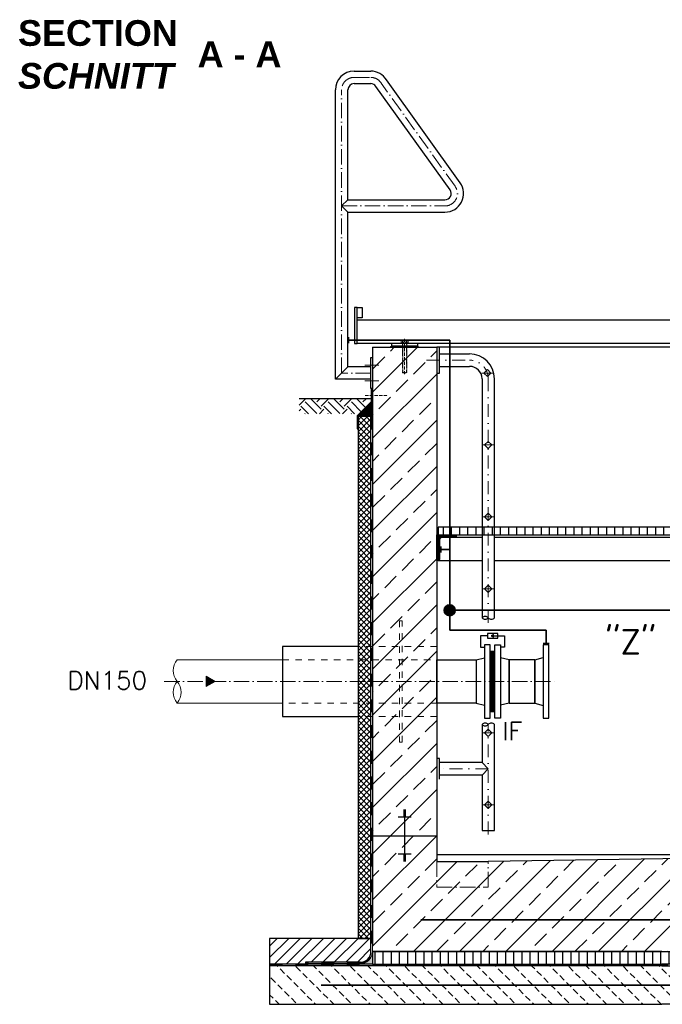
# Model space of a CAD drawing. Header units: millimetres. Extents: x -74917 to 39069, y -531 to 18593.
# Tile 9 of 12: x 12819 to 15317, y 3745 to 7576. Entities that reach past the tile are written whole.
import ezdxf

# ---------------------------------------------------------------- set-up
doc = ezdxf.new("R2010")
doc.units = ezdxf.units.MM
for name, pattern in [('ACAD_ISO10W100', [18, 12, -3, 0, -3]), ('JIS_02_1.0', [2, 1, -1]), ('STRICHPUNKT2', [0.5, 0.25, -0.125, 0, -0.125])]:
    doc.linetypes.add(name, pattern=pattern)
for name, color, linetype, lineweight in [('Beschriftung', 7, 'Continuous', 9), ('P------T7', 7, 'Continuous', 18), ('P-DABDICHTUNG', 7, 'Continuous', 18), ('P-SSLEIX', 7, 'STRICHPUNKT2', 18), ('verz. Bandstahl 30x3_5mm auf Putz', 1, 'GRENZE1', 35), ('verz. Bandstahl 30x3_5mm im Beton', 5, 'GRENZE1', 35)]:
    doc.layers.add(name, color=color, linetype=linetype, lineweight=lineweight)
doc.layers.add('P-MU150AUSL', color=7, linetype='Continuous')
doc.styles.add('LBB3.5M1000', font='isocp.shx', dxfattribs={"height": 3.5})
doc.styles.add('ROMANS', font='ROMANS', dxfattribs={"height": 0.2})
doc.linetypes.add('GRENZE1', pattern='A,6.35,-2.54,[133,ltypeshp.shx,S=2.54,R=0,X=-2.54,Y=0],-2.54,25.4', length=36.83)
pattern_1 = [(45, (15315.1, 5276.05), (-89.8026, 89.8026), []), (45, (15404.9, 5276.05), (-89.8026, 89.8026), [63.5, -31.75])]
pattern_2 = [(270, (18765.5254, -40117.861), (3.175, -6e-16), []), (330, (18765.5254, -40117.861), (1.5875, 2.74963066), []), (30, (18765.5254, -40117.861), (-1.5875, 2.74963066), [])]

msp = doc.modelspace()

# ---------------------------------------------------------------- hatches: boundary and pattern name
at = {"lineweight": 0}
h = msp.add_hatch(dxfattribs=at)
h.set_pattern_fill('ANSI33', color=256, scale=20)
h.set_pattern_definition(pattern_1)
h.paths.add_polyline_path([(14440.0961, 6301.04743), (14190.0961, 6301.04743), (14190.0961, 4401.04743), (14440.0961, 4401.04743)])
h = msp.add_hatch()
h.set_pattern_fill('EARTH', color=256, scale=10, angle=45)
h.set_pattern_definition([(45, (13990.096, 6071.91), (7e-15, 89.803), [63.5, -63.5]), (45, (13973.26, 6088.75), (7e-15, 89.803), [63.5, -63.5]), (45, (13956.42, 6105.586), (7e-15, 89.803), [63.5, -63.5]), (135, (13956.42, 6116.81), (-89.803, 7e-15), [63.5, -63.5]), (135, (13973.26, 6133.65), (-89.803, 7e-15), [63.5, -63.5]), (135, (13990.096, 6150.49), (-89.803, 7e-15), [63.5, -63.5])])
h.paths.add_polyline_path([(13904.82027, 6101.04743), (13904.82027, 6042.77177), (14138.72875, 6042.77177), (14185.25115, 6089.29417), (14185.25115, 6101.04743)])
at = {"lineweight": 5}
h = msp.add_hatch(dxfattribs=at)
h.set_pattern_fill('ANSI36', color=256, angle=90)
h.set_pattern_definition([(135, (14162.096, 6059.2365), (-6.17393, 1.6838), [7.9375, -1.5875, 0, -1.5875])])
h.paths.add_polyline_path([(14190.0961, 6087.2365), (14134.0961, 6031.2365), (14184.0961, 6031.2365), (14190.0961, 6031.2365)])
h = msp.add_hatch(dxfattribs=at)
h.set_pattern_fill('ANSI37', color=256, scale=5)
h.set_pattern_definition([(45, (14740.096, 5411.297), (-11.22532, 11.22532), []), (135, (14740.096, 5411.297), (-11.22532, -11.22532), [])])
h.paths.add_polyline_path([(14184.0961, 6031.2365), (14134.0961, 6031.2365), (14134.0961, 4001.04743), (14184.0961, 4001.04743)])
h = msp.add_hatch()
h.set_pattern_fill('ANSI31', color=256, scale=10, angle=45)
h.set_pattern_definition([(90, (-70370.416, 43920.825), (-31.75, 5e-15), [])])
h.paths.add_polyline_path([(14445.0961, 5601.04743), (14445.0961, 5571.04743), (16435.0961, 5571.04743), (16435.0961, 5601.04743)])
at = {"lineweight": 9}
h = msp.add_hatch(dxfattribs=at)
h.set_pattern_fill('ANSI31', color=256)
h.set_pattern_definition([(45, (-69795.4163, 43920.8252), (-2.24506403, 2.24506403), [])])
edge = h.paths.add_edge_path()
edge.add_line((14440.0961, 5471.04743), (14440.0961, 5571.04743))
edge.add_line((14440.0961, 5571.04743), (14515.0961, 5571.04743))
edge.add_line((14515.0961, 5571.04743), (14515.0961, 5566.04743))
edge.add_arc((14510.0961, 5566.04743), 5, -90, 0, ccw=False)
edge.add_line((14510.0961, 5561.04743), (14460.0961, 5561.04743))
edge.add_arc((14460.0961, 5551.04743), 10, 90, 180)
edge.add_line((14450.0961, 5551.04743), (14450.0961, 5476.04743))
edge.add_arc((14445.0961, 5476.04743), 5, -90, 0, ccw=False)
edge.add_line((14445.0961, 5471.04743), (14440.0961, 5471.04743))
h = msp.add_hatch(color=256)
h.dxf.hatch_style = 1
h.paths.add_polyline_path([(14650.84758, 5178.55157), (14660.21873, 5173.14121), (14660.21867, 5183.96205)])
h = msp.add_hatch(color=256)
h.dxf.hatch_style = 1
h.paths.add_polyline_path([(14650.84758, 5178.55157), (14660.21873, 5173.14121), (14660.21867, 5183.96205)])
at = {"lineweight": 5}
h = msp.add_hatch(dxfattribs=at)
h.set_pattern_fill('NET3', color=256, angle=-90)
h.set_pattern_definition(pattern_2)
h.paths.add_polyline_path([(14648.0961, 5118.54743), (14666.0961, 5118.54743), (14666.0961, 4883.54743), (14648.0961, 4883.54743)])
h = msp.add_hatch(dxfattribs=at)
h.set_pattern_fill('NET3', color=256, angle=-90)
h.set_pattern_definition(pattern_2)
h.paths.add_polyline_path([(14648.0961, 5118.54743), (14666.0961, 5118.54743), (14666.0961, 4883.54743), (14648.0961, 4883.54743)])
h = msp.add_hatch(color=256)
h.dxf.hatch_style = 1
h.paths.add_polyline_path([(13578.6738, 5001.04743), (13543.70731, 5021.23534), (13543.70731, 4980.85951)])
at = {"lineweight": 0}
h = msp.add_hatch(dxfattribs=at)
h.set_pattern_fill('ANSI33', color=256, scale=20)
h.set_pattern_definition(pattern_1)
h.paths.add_polyline_path([(16690.0961, 4401.04743), (16440.0961, 4401.04743), (16440.0961, 4326.04743), (14640.0961, 4301.04743), (14440.0961, 4301.04743), (14440.0961, 4401.04743), (14190.0961, 4401.04743), (14190.0961, 4275.22542), (14190.0961, 3951.04743), (15315.0961, 3951.04743), (16690.0961, 3951.04743), (16690.0961, 4275.22542)])
h = msp.add_hatch()
h.set_pattern_fill('ANSI31', color=256, scale=10)
h.set_pattern_definition([(45, (16643.096, 3951.047), (-22.45064, 22.45064), [])])
edge = h.paths.add_edge_path()
edge.add_line((13929.72097, 3908.69145), (13929.72097, 3901.04743))
edge.add_line((13929.72097, 3901.04743), (13790.0961, 3901.04743))
edge.add_line((13790.0961, 3901.04743), (13790.0961, 4001.04743))
edge.add_line((13790.0961, 4001.04743), (14184.0961, 4001.04743))
edge.add_line((14184.0961, 4001.04743), (14184.0961, 3951.04743))
edge.add_arc((14141.74012, 3951.04743), 42.35598, 270, 360, ccw=False)
edge.add_line((14141.74012, 3908.69145), (13929.72097, 3908.69145))
h = msp.add_hatch(dxfattribs=at)
h.set_pattern_fill('AR-CONC', color=256, scale=0.48356)
h.set_pattern_definition([(50, (16522.2683, 3926.0474), (3.4683817, -0.303444), [0.36267, -3.989368]), (355, (16522.2683, 3926.0474), (-0.6709456, 3.6372986), [0.290136, -3.1914945]), (100.45144, (16522.5573, 3926.022), (2.797436, 3.3338545), [0.308222, -3.390441]), (46.1842, (16522.2683, 3927.0145), (5.16075, -0.800385), [0.544005, -5.984052]), (96.63564, (16522.6983, 3926.948), (4.519649, 4.710446), [0.462333, -5.085665]), (351.18416, (16522.2683, 3927.0145), (4.519649, 4.710446), [0.435204, -4.787242]), (21, (16522.7518, 3926.7728), (2.8864024, -1.946903), [0.36267, -3.989368]), (326, (16522.752, 3926.7728), (1.176575, 3.506534), [0.290136, -3.1914945]), (71.45144, (16522.9924, 3926.6105), (4.0629775, 1.559631), [0.308222, -3.390441]), (37.5, (16522.2683, 3926.0474), (0.0588002, 1.6097408), [0, -3.1528098, 0, -3.2398505, 0, -3.2035835]), (7.5, (16522.2683, 3926.0474), (1.2720985, 1.9072164), [0, -1.8471984, 0, -3.0802758, 0, -1.2209884]), (327.5, (16521.19, 3926.0474), (2.5813506, -0.1090663), [0, -1.2088994, 0, -3.7717663, 0, -5.0048437]), (317.5, (16520.7064, 3926.0474), (2.8200537, 0.4840674), [0, -1.5715693, 0, -2.5048397, 0, -3.5541644])])
edge = h.paths.add_edge_path()
edge.add_line((14115.79703, 3901.04743), (14141.74012, 3902.69145))
edge.add_arc((14141.74012, 3951.04743), 48.35598, 270, 360)
edge.add_line((14190.0961, 3951.04743), (14190.0961, 3901.04743))
edge.add_line((14190.0961, 3901.04743), (14115.79703, 3901.04743))
h = msp.add_hatch()
h.set_pattern_fill('ANSI31', color=256, scale=10, angle=45)
h.set_pattern_definition([(90, (14740.096, 3926.047), (-31.75, 5e-15), [])])
h.paths.add_polyline_path([(14190.0961, 3951.04743), (14190.0961, 3901.04743), (16690.0961, 3901.04743), (16690.0961, 3951.04743)])
h = msp.add_hatch(dxfattribs=at)
h.set_pattern_fill('BETON_UNBEWEHRT', color=256, scale=200, angle=90, pattern_type=2)
h.set_pattern_definition([(135, (7652.224, 3980.403), (-35.35534, -35.35534), [25, -12.5])])
h.paths.add_polyline_path([(13790.0961, 3895.04743), (13790.0961, 3745.04743), (17090.0961, 3745.04743), (17090.0961, 3895.04743)])
at = {"layer": 'P-DABDICHTUNG'}
h = msp.add_hatch(dxfattribs=at)
h.set_pattern_fill('PLAST', scale=6, angle=90, style=0)
h.set_pattern_definition([(90, (1814.0107, 2601.48), (-1.5, 9e-17), []), (90, (1813.8232, 2601.48), (-1.5, 9e-17), []), (90, (1813.6357, 2601.48), (-1.5, 9e-17), [])])
h.paths.add_polyline_path([(13929.72097, 3901.04743), (13929.72097, 3902.69145), (13989.22808, 3902.69145), (13989.22808, 3901.04743)])
at = {"layer": 'verz. Bandstahl 30x3_5mm auf Putz', "ltscale": 5}
h = msp.add_hatch(color=256, dxfattribs=at)
h.dxf.hatch_style = 1
edge = h.paths.add_edge_path()
edge.add_arc((14490.0961, 5278.12243), 21.43508, 360, 720, ccw=False)

# ---------------------------------------------------------------- linework, layer by layer
for p, q in [((14118.3961, 7375.35449), (14183.11469, 7375.35449)), ((14118.3961, 7327.05449), (14183.11469, 7327.05449)), ((14530.70812, 6941.51823), (14244.69014, 7341.08127)), ((14045.9461, 6176.89743), (14045.9461, 7302.90449)), ((14094.2461, 6875.19743), (14094.2461, 7302.90449)), ((14491.43645, 6913.40015), (14203.63984, 7315.63008)), ((14094.2461, 6875.19743), (14070.0961, 6851.04743)), ((14094.2461, 6875.19743), (14471.7961, 6875.19743)), ((14070.0961, 6851.04743), (14094.2461, 6826.89743)), ((14094.2461, 6826.89743), (14471.7961, 6826.89743)), ((14094.2461, 6225.19743), (14094.2461, 6826.89743)), ((17231.40393, 6406.04743), (14130.0961, 6406.04743)), ((17231.40393, 6316.04743), (14130.0961, 6316.04743)), ((14190.0961, 6301.04743), (14190.0961, 3975.22542)), ((14190.0961, 6301.04743), (14440.0961, 6301.04743)), ((14265.0961, 6306.04743), (14260.0961, 6301.04743)), ((14265.0961, 6306.04743), (14265.0961, 6316.04743)), ((14365.0961, 6306.04743), (14265.0961, 6306.04743)), ((14365.0961, 6316.04743), (14365.0961, 6306.04743)), ((14365.0961, 6306.04743), (14370.0961, 6301.04743)), ((14440.0961, 6301.04743), (14440.0961, 4301.04743)), ((16440.0961, 6301.04743), (14440.0961, 6301.04743)), ((14450.0961, 6201.04743), (14450.0961, 6301.04743)), ((14450.0961, 6275.19743), (14567.6461, 6275.19743)), ((14094.2461, 6225.19743), (14045.9461, 6176.89743)), ((14184.0961, 6225.19743), (14094.2461, 6225.19743)), ((14450.0961, 6226.89743), (14567.6461, 6226.89743)), ((14622.39006, 6201.04743), (14636.53006, 6215.18743)), ((14650.67006, 6201.04743), (14636.53006, 6215.18743)), ((14184.0961, 6176.89743), (14045.9461, 6176.89743)), ((14440.0961, 6201.04743), (14450.0961, 6201.04743)), ((14615.9461, 6178.59743), (14615.9461, 5248.39561)), ((14636.53006, 6186.90743), (14622.39006, 6201.04743)), ((14636.53006, 6186.90743), (14650.67006, 6201.04743)), ((14664.2461, 5248.39561), (14664.2461, 6178.59743)), ((14185.25115, 6101.04743), (13904.82027, 6101.04743)), ((14134.0961, 6031.2365), (14190.0961, 6087.2365)), ((14184.0961, 6031.2365), (14190.0961, 6031.2365)), ((14625.9561, 5921.04743), (14640.0961, 5935.18743)), ((14640.0961, 5906.90743), (14625.9561, 5921.04743)), ((14654.2361, 5921.04743), (14640.0961, 5935.18743)), ((14640.0961, 5906.90743), (14654.2361, 5921.04743)), ((14625.9561, 5641.04743), (14640.0961, 5655.18743)), ((14640.0961, 5626.90743), (14625.9561, 5641.04743)), ((14654.2361, 5641.04743), (14640.0961, 5655.18743)), ((14640.0961, 5626.90743), (14654.2361, 5641.04743)), ((14615.9461, 5561.04743), (14510.0961, 5561.04743)), ((16370.0961, 5561.04743), (14664.2461, 5561.04743)), ((14445.0961, 5471.04743), (14615.9461, 5471.04743)), ((14664.2461, 5471.04743), (16435.0961, 5471.04743)), ((14625.9561, 5361.04743), (14640.0961, 5375.18743)), ((14654.2361, 5361.04743), (14640.0961, 5375.18743)), ((14640.0961, 5346.90743), (14625.9561, 5361.04743)), ((14640.0961, 5346.90743), (14654.2361, 5361.04743)), ((14648.0961, 5118.54743), (14666.0961, 5118.54743)), ((14648.0961, 5118.54743), (14666.0961, 5118.54743)), ((14593.0961, 5085.19743), (14626.0961, 5093.54743)), ((14593.0961, 5085.19743), (14626.0961, 5093.54743)), ((14593.0961, 5085.19743), (14593.0961, 4916.89743)), ((14593.0961, 5085.19743), (14593.0961, 4916.89743)), ((14721.0961, 5085.19743), (14688.0961, 5093.54743)), ((14721.0961, 5085.19743), (14688.0961, 5093.54743)), ((14721.0961, 5085.19743), (14721.0961, 4916.89743)), ((14721.0961, 5085.19743), (14721.0961, 4916.89743)), ((14593.0961, 4916.89743), (14626.0961, 4908.54743)), ((14593.0961, 4916.89743), (14626.0961, 4908.54743)), ((14721.0961, 4916.89743), (14688.0961, 4908.54743)), ((14721.0961, 4916.89743), (14688.0961, 4908.54743)), ((14648.0961, 4883.54743), (14666.0961, 4883.54743)), ((14648.0961, 4883.54743), (14666.0961, 4883.54743)), ((14615.9461, 4833.50202), (14615.9461, 4685.19743)), ((14664.2461, 4421.04743), (14664.2461, 4833.50202)), ((14625.9561, 4801.04743), (14640.0961, 4815.18743)), ((14640.0961, 4786.90743), (14625.9561, 4801.04743)), ((14654.2361, 4801.04743), (14640.0961, 4815.18743)), ((14640.0961, 4786.90743), (14654.2361, 4801.04743)), ((14450.0961, 4701.04743), (14440.0961, 4701.04743)), ((14450.0961, 4621.04743), (14450.0961, 4701.04743)), ((14615.9461, 4685.19743), (14450.0961, 4685.19743)), ((14615.9461, 4685.19743), (14640.0961, 4661.04743)), ((14615.9461, 4636.89743), (14450.0961, 4636.89743)), ((14640.0961, 4661.04743), (14615.9461, 4636.89743)), ((14615.9461, 4636.89743), (14615.9461, 4421.04743)), ((14625.9561, 4521.04743), (14640.0961, 4535.18743)), ((14640.0961, 4506.90743), (14625.9561, 4521.04743)), ((14654.2361, 4521.04743), (14640.0961, 4535.18743)), ((14640.0961, 4506.90743), (14654.2361, 4521.04743)), ((14320.0961, 4500.70071), (14310.0961, 4500.70071)), ((14320.0961, 4497.1808), (14310.0961, 4497.1808)), ((14320.0961, 4493.6609), (14310.0961, 4493.6609)), ((14320.0961, 4490.14099), (14310.0961, 4490.14099)), ((14320.0961, 4486.62109), (14310.0961, 4486.62109)), ((14320.0961, 4483.10118), (14310.0961, 4483.10118)), ((14315.0961, 4501.04743), (14315.0961, 4401.04743)), ((14340.0961, 4472.54147), (14290.0961, 4472.54147)), ((14320.0961, 4479.58128), (14310.0961, 4479.58128)), ((14320.0961, 4476.06137), (14310.0961, 4476.06137)), ((14615.9461, 4421.04743), (14664.2461, 4421.04743)), ((14190.0961, 4401.04743), (14440.0961, 4401.04743)), ((14315.0961, 4401.04743), (14315.0961, 4301.04743)), ((14340.0961, 4329.55339), (14290.0961, 4329.55339)), ((14320.0961, 4326.03348), (14310.0961, 4326.03348)), ((14320.0961, 4322.51358), (14310.0961, 4322.51358)), ((14320.0961, 4318.99367), (14310.0961, 4318.99367)), ((14320.0961, 4315.47377), (14310.0961, 4315.47377)), ((14320.0961, 4311.95386), (14310.0961, 4311.95386)), ((14320.0961, 4308.43396), (14310.0961, 4308.43396)), ((14320.0961, 4304.91405), (14310.0961, 4304.91405)), ((14320.0961, 4301.39415), (14310.0961, 4301.39415)), ((16440.0961, 4326.04743), (14440.0961, 4326.04743)), ((14440.0961, 4301.04743), (14640.0961, 4301.04743)), ((16440.0961, 4326.04743), (14640.0961, 4301.04743)), ((14184.0961, 4001.04743), (13790.0961, 4001.04743)), ((13790.0961, 4001.04743), (13790.0961, 3895.04743)), ((14184.0961, 3951.04743), (14184.0961, 4001.04743)), ((14190.0961, 3951.04743), (16440.0961, 3951.04743)), ((13929.72097, 3908.69145), (13929.72097, 3901.04743)), ((14141.74012, 3908.69145), (13929.72097, 3908.69145)), ((14190.0961, 3901.04743), (13790.0961, 3901.04743)), ((14141.74012, 3902.69145), (13929.72097, 3902.69145))]:
    msp.add_line(p, q)
at = {"linetype": 'ACAD_ISO10W100', "lineweight": 18, "ltscale": 5}
for p, q in [((14118.3961, 7351.04743), (14183.21207, 7351.04743)), ((14511.07311, 6927.45805), (14224.26237, 7328.19861)), ((14070.0961, 6201.04743), (14070.0961, 7302.74743)), ((14070.0961, 6851.04743), (14471.7961, 6851.04743)), ((14214.36056, 6231.04743), (14159.83165, 6231.04743)), ((14184.0961, 6201.04743), (14070.0961, 6201.04743)), ((14214.36056, 6171.04743), (14159.83165, 6171.04743)), ((13380.71091, 5001.04743), (14901.0961, 5001.04743))]:
    msp.add_line(p, q, dxfattribs=at)
at = {"linetype": 'Continuous', "lineweight": 9}
for p, q in [((14301.6961, 6320.04743), (14301.6961, 6326.04743)), ((14305.1603, 6327.04743), (14325.0319, 6327.04743)), ((14307.0961, 6329.54743), (14323.0961, 6329.54743)), ((14307.0961, 6329.54743), (14307.0961, 6327.04743)), ((14308.3211, 6329.98253), (14308.3211, 6327.04743)), ((14308.6243, 6320.04743), (14308.6243, 6326.04743)), ((14321.5679, 6320.04743), (14321.5679, 6326.04743)), ((14321.8711, 6329.98253), (14321.8711, 6327.04743)), ((14323.0961, 6329.54743), (14323.0961, 6327.04743)), ((14328.4961, 6320.04743), (14328.4961, 6326.04743)), ((14300.0961, 6316.04743), (14300.0961, 6319.04743)), ((14300.0961, 6319.04743), (14330.0961, 6319.04743)), ((14330.0961, 6316.04743), (14330.0961, 6319.04743))]:
    msp.add_line(p, q, dxfattribs=at)
at = {"linetype": 'JIS_02_1.0', "lineweight": 5, "ltscale": 2}
for p, q in [((14307.0961, 6202.54743), (14307.0961, 6329.54743)), ((14308.3211, 6202.11236), (14308.3211, 6327.04743)), ((14321.8711, 6202.11236), (14321.8711, 6327.04743)), ((14323.0961, 6202.54743), (14323.0961, 6329.54743)), ((14306.5961, 6301.04743), (14306.5961, 6319.04743)), ((14323.5961, 6301.04743), (14323.5961, 6319.04743)), ((14307.0961, 6202.54743), (14323.0961, 6202.54743))]:
    msp.add_line(p, q, dxfattribs=at)
at = {"linetype": 'ACAD_ISO10W100', "lineweight": 5}
for p, q in [((14315.0961, 6196.04743), (14315.0961, 6334.10843)), ((14162.00806, 6113.46574), (14249.51913, 6113.46574))]:
    msp.add_line(p, q, dxfattribs=at)
at = {"linetype": 'JIS_02_1.0', "lineweight": 25, "ltscale": 50}
for p, q in [((14187.0961, 6031.2365), (14187.0961, 3951.04743)), ((13790.0961, 3898.04743), (17090.0961, 3898.04743)), ((14141.74012, 3905.69145), (13929.72097, 3905.69145))]:
    msp.add_line(p, q, dxfattribs=at)
at = {"linetype": 'JIS_02_1.0', "lineweight": 18, "ltscale": 25}
for p, q in [((14440.0961, 5137.54743), (14134.0961, 5137.54743)), ((13840.0961, 5085.19743), (14440.0961, 5085.19743)), ((14440.0961, 4916.89743), (13840.0961, 4916.89743)), ((14440.0961, 4864.54743), (14134.0961, 4864.54743))]:
    msp.add_line(p, q, dxfattribs=at)
at = {"lineweight": 0}
for p, q in [((13430.71091, 5085.19743), (13840.0961, 5085.19743)), ((13840.0961, 4916.89743), (13430.71091, 4916.89743))]:
    msp.add_line(p, q, dxfattribs=at)
at = {"linetype": 'Continuous', "ltscale": 10}
msp.add_line((14721.0961, 5085.19783), (14721.0961, 4916.89783), dxfattribs=at)
msp.add_line((14721.0961, 5085.19783), (14721.0961, 4916.89783), dxfattribs=at)
for points in [[(14120.0961, 6316.04743), (14130.0961, 6316.04743), (14130.0961, 6456.04743), (14120.0961, 6456.04743)], [(14130.0961, 6456.04743), (14150.0961, 6456.04743), (14150.0961, 6416.04743), (14130.0961, 6416.04743)], [(14190.0961, 6261.04743), (14190.0961, 6141.04743), (14184.0961, 6141.04743), (14184.0961, 6261.04743)], [(14132.13867, 5983.35326), (14132.13867, 6033.35326), (14187.25115, 6088.46574), (14187.25115, 6138.46574), (14185.25115, 6138.46574), (14185.25115, 6089.29417), (14130.13867, 6034.18169), (14130.13867, 5983.35326)], [(14184.0961, 6031.2365), (14134.0961, 6031.2365), (14134.0961, 4001.04743), (14184.0961, 4001.04743)], [(14677.34281, 5169.56074), (14677.3427, 5187.54273), (14636.84718, 5187.54248), (14636.84729, 5169.56048)], [(14677.34281, 5169.56074), (14677.3427, 5187.54273), (14636.84718, 5187.54248), (14636.84729, 5169.56048)], [(14650.84758, 5178.55157), (14660.21873, 5173.14121), (14660.21867, 5183.96205)], [(14650.84758, 5178.55157), (14660.21873, 5173.14121), (14660.21867, 5183.96205)], [(14626.0961, 5143.54743), (14626.0961, 4858.54743), (14648.0961, 4858.54743), (14648.0961, 5143.54743)], [(14626.0961, 5143.54743), (14626.0961, 4858.54743), (14648.0961, 4858.54743), (14648.0961, 5143.54743)], [(14688.0961, 5143.54743), (14688.0961, 4858.54743), (14666.0961, 4858.54743), (14666.0961, 5143.54743)], [(14688.0961, 5143.54743), (14688.0961, 4858.54743), (14666.0961, 4858.54743), (14666.0961, 5143.54743)], [(14854.0961, 4858.54743), (14876.0961, 4858.54743), (14876.0961, 5143.54743), (14854.0961, 5143.54743)]]:
    msp.add_lwpolyline(points, close=True)
for points in [[(15315.0961, 5601.04743), (14445.0961, 5601.04743), (14445.0961, 5571.04743), (15315.0961, 5571.04743)], [(15315.0961, 5571.04743), (16435.0961, 5571.04743), (16435.0961, 5601.04743), (15315.0961, 5601.04743)], [(14636.84723, 5178.55148), (14610.42243, 5178.55132), (14610.42271, 5134.00483), (14626.09527, 5134.00493)], [(14636.84723, 5178.55148), (14610.42243, 5178.55132), (14610.42271, 5134.00483), (14626.09527, 5134.00493)], [(14657.09499, 5178.55161), (14703.76756, 5178.5519), (14703.76784, 5134.00541), (14688.09527, 5134.00532)], [(14657.09499, 5178.55161), (14703.76756, 5178.5519), (14703.76784, 5134.00541), (14688.09527, 5134.00532)], [(14593.0961, 4916.89743), (14440.0961, 4916.89743), (14440.0961, 5085.19743), (14593.0961, 5085.19743)], [(15315.0961, 3951.04743), (14190.0961, 3951.04743), (14190.0961, 3901.04743), (15315.0961, 3901.04743)], [(15315.0961, 3951.04743), (16690.0961, 3951.04743), (16690.0961, 3901.04743), (15315.0961, 3901.04743)], [(15315.0961, 3895.04743), (13790.0961, 3895.04743), (13790.0961, 3745.04743), (15315.0961, 3745.04743)], [(15315.0961, 3895.04743), (17090.0961, 3895.04743), (17090.0961, 3745.04743), (15315.0961, 3745.04743)]]:
    msp.add_lwpolyline(points)
msp.add_lwpolyline([(14440.0961, 5471.04743), (14440.0961, 5571.04743), (14515.0961, 5571.04743), (14515.0961, 5566.04743, -0.4142135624), (14510.0961, 5561.04743), (14460.0961, 5561.04743, 0.4142135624), (14450.0961, 5551.04743), (14450.0961, 5476.04743, -0.4142135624), (14445.0961, 5471.04743)], format="xyb", close=True)
at = {"linetype": 'JIS_02_1.0', "lineweight": 18, "ltscale": 25}
msp.add_lwpolyline([(14305.0961, 5237.54743), (14295.0961, 5237.54743), (14295.0961, 4764.54743), (14305.0961, 4764.54743)], close=True, dxfattribs=at)
at = {"lineweight": 0}
msp.add_lwpolyline([(13578.6738, 5001.04743), (13543.70731, 5021.23534), (13543.70731, 4980.85951)], close=True, dxfattribs=at)
at = {"linetype": 'ACAD_ISO10W100', "lineweight": 18, "ltscale": 5}
msp.add_lwpolyline([(14440.0961, 4301.04743), (14440.0961, 4201.04743), (14640.0961, 4201.04743), (14640.0961, 4301.04743)], dxfattribs=at)
for centre, radius, start, end in [((14118.3961, 7302.90449), 72.45, 90, 180), ((14183.11469, 7302.90449), 72.45, 31.79891282, 90), ((14118.3961, 7302.90449), 24.15, 90, 180), ((14183.11469, 7302.90449), 24.15, 31.79891282, 90), ((14471.7961, 6899.34743), 72.45, 270, 35.59610741), ((14471.7961, 6899.34743), 24.15, 270, 35.58382393), ((14567.6461, 6178.59743), 96.6, 0, 90), ((14567.6461, 6178.59743), 48.3, 0, 90), ((14628.0211, 5236.89126), 16.67801, 43.61365854, 136.38634146), ((14628.0211, 5259.89997), 16.67801, 223.61365854, 316.38634146), ((14652.1711, 5259.89997), 16.67801, 223.61365854, 316.38634146), ((14628.0211, 4821.99766), 16.67801, 43.61365854, 136.38634146), ((14628.0211, 4845.00638), 16.67801, 223.61365854, 316.38634146), ((14652.1711, 4821.99766), 16.67801, 43.61365854, 136.38634146), ((14141.74012, 3951.04743), 42.35598, 270, 0)]:
    msp.add_arc(centre, radius, start, end)
for centre, start, end in [((14118.3961, 7302.74743), 90, 180), ((14183.21207, 7302.74743), 31.79891282, 90), ((14471.7961, 6899.34743), 270, 35.59136635)]:
    msp.add_arc(centre, 48.3, start, end, dxfattribs=at)
at = {"linetype": 'Continuous', "lineweight": 9}
for centre, radius, start, end in [((14305.1602, 6320.54743), 6.49999, 57.79575833, 122.20424167), ((14315.0961, 6308.96409), 22.08333, 68.76068889, 111.23931111), ((14315.0961, 6305.60533), 21.4421, 72.43264167, 107.56735833), ((14325.032, 6320.54743), 6.49999, 57.79575833, 122.20424167), ((14305.1602, 6325.54742), 6.49999, 237.79575833, 302.20424167), ((14315.0961, 6340.48952), 21.4421, 252.43264167, 287.56735833), ((14325.032, 6325.54742), 6.49999, 237.79575833, 302.20424167)]:
    msp.add_arc(centre, radius, start, end, dxfattribs=at)
at = {"linetype": 'JIS_02_1.0', "lineweight": 5, "ltscale": 2}
msp.add_arc((14315.0961, 6223.13076), 22.08333, 248.76068889, 291.23931111, dxfattribs=at)
at = {"lineweight": 0}
for centre, start, end in [((13482.28912, 5043.12243), 140.79410467, 219.20589533), ((13482.28912, 4958.97243), 140.79410467, 219.20589533), ((13379.1327, 4958.97243), 320.79410467, 39.20589533)]:
    msp.add_arc(centre, 66.56288, start, end, dxfattribs=at)
at = {"linetype": 'JIS_02_1.0', "lineweight": 25, "ltscale": 50}
msp.add_arc((14141.74012, 3951.04743), 45.35598, 270, 0, dxfattribs=at)
at = {"layer": 'P-DABDICHTUNG', "color": 7}
for p, q in [((13989.22808, 3902.69145), (13989.22808, 3901.04743)), ((14141.74012, 3902.69145), (14115.79703, 3901.04743))]:
    msp.add_line(p, q, dxfattribs=at)
msp.add_lwpolyline([(14190.0961, 3975.22542), (14190.0961, 3951.04743, -0.4142135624), (14141.74012, 3902.69145)], format="xyb", dxfattribs=at)
at = {"layer": 'P-MU150AUSL', "linetype": 'Continuous', "ltscale": 10}
for p, q in [((14721.0961, 4916.89783), (14721.0961, 5085.19783)), ((14721.0961, 4916.89783), (14721.0961, 5085.19783)), ((14821.0961, 5085.19743), (14854.0961, 5094.03973)), ((14821.0961, 5085.19743), (14821.0961, 4916.89743)), ((14821.0961, 4916.89743), (14854.0961, 4908.05513))]:
    msp.add_line(p, q, dxfattribs=at)
msp.add_lwpolyline([(14134.0961, 5137.54743), (13840.0961, 5137.54743), (13840.0961, 4864.54743), (14134.0961, 4864.54743)], dxfattribs=at)
msp.add_lwpolyline([(14821.0961, 5085.19743), (14721.0961, 5085.19743), (14721.0961, 4916.89743), (14821.0961, 4916.89743)], close=True, dxfattribs=at)
at = {"layer": 'P-SSLEIX', "color": 7, "linetype": 'STRICHPUNKT2', "ltscale": 200}
for p, q in [((14400.0961, 6251.04743), (14567.6461, 6251.04743)), ((14657.43431, 6201.04743), (14615.62582, 6201.04743)), ((14640.0961, 5229.30302), (14640.0961, 6178.59743)), ((14661.00035, 5921.04743), (14619.19186, 5921.04743)), ((14661.00035, 5641.04743), (14619.19186, 5641.04743)), ((14661.00035, 5361.04743), (14619.19186, 5361.04743)), ((14640.0961, 4406.04743), (14640.0961, 4833.50202)), ((14661.00035, 4801.04743), (14619.19186, 4801.04743)), ((14640.0961, 4661.04743), (14448.1954, 4661.04743)), ((14661.00035, 4521.04743), (14619.19186, 4521.04743))]:
    msp.add_line(p, q, dxfattribs=at)
msp.add_arc((14567.6461, 6178.59743), 72.45, 0, 90, dxfattribs=at)
at = {"layer": 'verz. Bandstahl 30x3_5mm auf Putz', "ltscale": 5}
for p, q in [((14096.74768, 6340.81944), (14096.74768, 6317.03526)), ((14490.0961, 6328.92735), (14096.74768, 6328.92735)), ((14490.0961, 5278.12243), (14490.0961, 6328.92735)), ((14455.52208, 5526.48783), (14455.52208, 5502.70366)), ((14490.0961, 5514.59574), (14455.52208, 5514.59574)), ((14490.0961, 5278.12243), (16390.0961, 5278.12243)), ((14490.0961, 5278.12243), (14490.0961, 5200.1178)), ((14490.0961, 5200.1178), (14865.0961, 5200.1178)), ((14865.0961, 5200.1178), (14865.0961, 5148.47174)), ((14853.20402, 5148.47174), (14876.98819, 5148.47174))]:
    msp.add_line(p, q, dxfattribs=at)
msp.add_circle((14490.0961, 5278.12243), 21.43508, dxfattribs=at)
at = {"layer": 'verz. Bandstahl 30x3_5mm im Beton', "ltscale": 5}
for p, q in [((14377.5961, 4073.2608), (16502.5961, 4073.2608)), ((13990.0961, 3820.04743), (17257.58677, 3820.04743))]:
    msp.add_line(p, q, dxfattribs=at)

# ---------------------------------------------------------------- texts
at = {"layer": 'Beschriftung', "char_height": 100, "attachment_point": 1, "style": 'LBB3.5M1000'}
for s, width, insert in [('{\\fArial|b1|i0|c0|p34;SECTION\\P\\fArial|b1|i1|c0|p34;SCHNITT}', 963.5542391, (12812.00112, 7573.83345)), ('{\\fArial|b1|i0|c0|p34;A - A}', 355.0131253, (13510.25584, 7490.85858))]:
    msp.add_mtext_dynamic_manual_height_columns(s, width=width, gutter_width=17.5, heights=[0], dxfattribs=dict(at, insert=insert))
at = {"layer": 'P------T7', "color": 7, "linetype": 'Continuous', "lineweight": 25, "insert": (15094.67666, 5105.08059), "char_height": 100, "attachment_point": 7}
msp.add_mtext("{\\fISOCPEUR|b0|i0|c0|p34;\\C256;''Z''}", dxfattribs=at)
at = {"layer": 'P-MU150AUSL', "linetype": 'Continuous', "ltscale": 10, "style": 'ROMANS'}
for s, p in [('DN150', (13004.61887, 4970.27018)), ('IF', (14694.87062, 4773.1248))]:
    msp.add_text(s, height=70, dxfattribs=at).set_placement(p)

doc.saveas('drawing.dxf')
